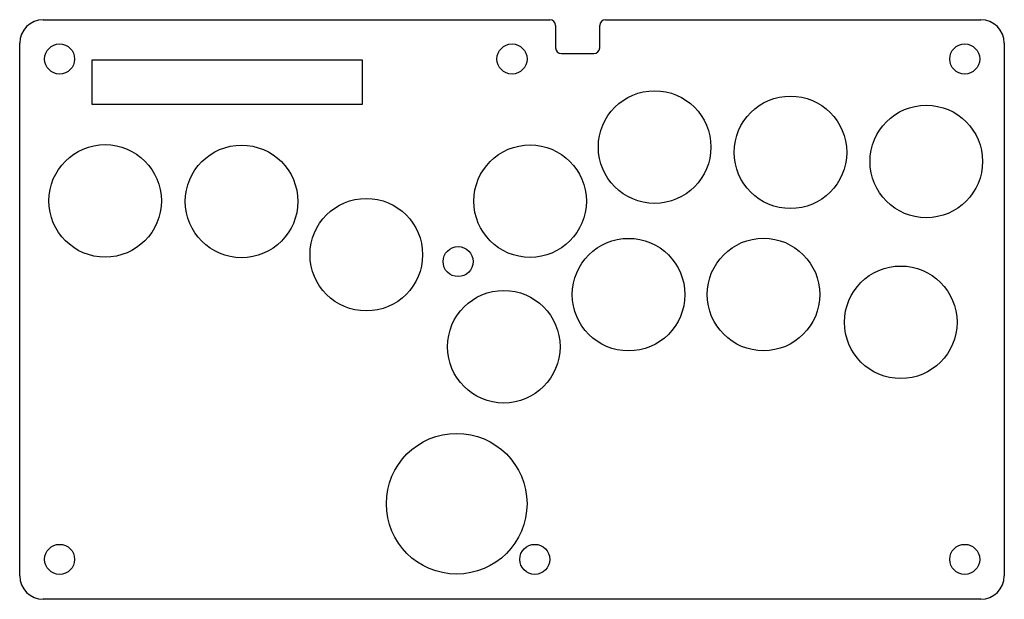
# Model space of a CAD drawing. Header units: millimetres. Extents: x 0 to 210, y -124 to 0.
import ezdxf

# ---------------------------------------------------------------- set-up
doc = ezdxf.new("R2010")
doc.units = ezdxf.units.MM
doc.layers.add('Shape2DView003', color=7, linetype='CONTINUOUS')

msp = doc.modelspace()

# ---------------------------------------------------------------- linework, layer by layer
at = {"layer": 'Shape2DView003'}
for p, q in [((124.94, 0), (205, 0)), ((5, 0), (113.06, 0)), ((114.3, -1.24), (114.3, -5.99)), ((123.7, -5.99), (123.7, -1.24)), ((0, -118.58), (0, -5)), ((210, -5), (210, -118.58)), ((115.54, -7.23), (122.46, -7.23)), ((15.44, -8.55), (73.01, -8.55)), ((15.44, -18.05), (15.44, -8.55)), ((73.01, -8.55), (73.01, -18.05)), ((73.01, -18.05), (15.44, -18.05)), ((205, -123.58), (5, -123.58))]:
    msp.add_line(p, q, dxfattribs=at)
for centre, radius in [((8.514, -8.38), 3.2), ((105, -8.38), 3.2), ((201.554, -8.38), 3.2), ((135.42, -27.16), 12), ((164.39, -28.28), 12), ((193.36, -30.23), 12), ((18.225, -38.63), 12), ((47.32, -38.75), 12), ((108.86, -38.69), 12), ((73.92, -50.1), 12), ((129.86, -58.62), 12), ((158.642, -58.597), 12), ((93.5, -51.58), 3.2), ((187.92, -64.52), 12), ((103.25, -69.73), 12), ((93.2, -103.2), 15), ((8.514, -115.06), 3.2), ((109.86, -115.06), 3.2), ((201.554, -115.06), 3.2)]:
    msp.add_circle(centre, radius, dxfattribs=at)
for centre, radius, start, end in [((5, -5), 5, 90, 180), ((113.06, -1.24), 1.24, 0, 90), ((124.94, -1.24), 1.24, 90, 180), ((205, -5), 5, 0, 90), ((115.54, -5.99), 1.24, -180, -90), ((122.46, -5.99), 1.24, -90, 0), ((5, -118.58), 5, 180, -90), ((205, -118.58), 5, -90, 0)]:
    msp.add_arc(centre, radius, start, end, dxfattribs=at)

doc.saveas('drawing.dxf')
